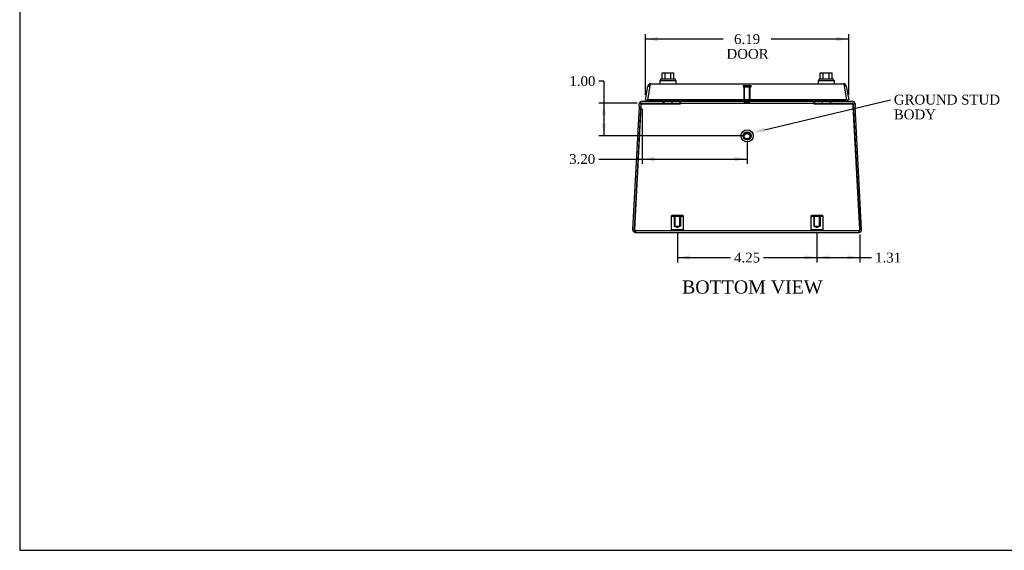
# Model space of a CAD drawing. Header units: inches. Extents: x 0.2 to 65.9, y -0.4 to 43.8.
# Tile 1 of 6: x 0.2 to 30.2, y 0.1 to 16.3. Entities that reach past the tile are written whole.
import ezdxf
from ezdxf import colors
from ezdxf.entities.mleader import LeaderData, LeaderLine
from ezdxf.enums import TextEntityAlignment as Align
from ezdxf.lldxf.tags import DXFTag
from ezdxf.math import Vec2, Vec3

# ---------------------------------------------------------------- set-up
doc = ezdxf.new("R2010")
doc.units = ezdxf.units.IN
doc.header["$MEASUREMENT"] = 0
for name, color, linetype in [('COM71389-3', 7, 'Continuous'), ('COM71390-3', 7, 'Continuous'), ('Default', 7, 'Continuous'), ('GSK88078', 7, 'Continuous'), ('SCS88040', 7, 'Continuous'), ('STD26154', 7, 'Continuous'), ('STD26202', 7, 'Continuous'), ('WAM88001', 7, 'Continuous')]:
    doc.layers.add(name, color=color, linetype=linetype)
doc.styles.add('SEACAD_Times_New_Roman', font='times.ttf')
tags = doc.linetypes.add('HIDDEN2', pattern=[0.1875, 0.125, -0.0625]).pattern_tags.tags
tags[6:7] = [DXFTag(74, 4), DXFTag(75, 0), DXFTag(340, '0'), DXFTag(46, 0.0), DXFTag(50, 0.0), DXFTag(44, 0.0), DXFTag(45, 0.0)]
tags[4:5] = [DXFTag(74, 4), DXFTag(75, 0), DXFTag(340, '0'), DXFTag(46, 0.0), DXFTag(50, 0.0), DXFTag(44, 0.0), DXFTag(45, 0.0)]
doc.dimstyles.new('HAMMOND_(_STH_-_48x32)', dxfattribs={"dimtxt": 0.3, "dimasz": 0.375, "dimexe": 0.15, "dimexo": 0.15, "dimgap": 0.075, "dimtad": 0, "dimtih": 1, "dimtoh": 1, "dimzin": 0, "dimdsep": 46, "dimtxsty": 'SEACAD_Times_New_Roman', "dimblk1": '_SE_FILLED', "dimblk2": '_SE_FILLED', "dimsah": 1, "dimcen": 0.15, "dimadec": 0, "dimazin": 0, "dimtfac": 0.8, "dimtofl": 0, "dimtmove": 0, "dimatfit": 3, "dimfxl": 1, "dimtolj": 1, "dimtzin": 0, "dimarcsym": 0})

# ---------------------------------------------------------------- blocks, each defined once
blk = doc.blocks.new('SE3')
at = {"layer": 'COM71389-3', "color": 7, "linetype": 'Continuous'}
for p, q in [((19.03, 13.614), (18.834, 9.866)), ((18.891, 9.866), (19.092, 13.694)), ((19.03, 13.614), (19.035, 13.694)), ((19.092, 13.691), (19.035, 13.694)), ((19.092, 13.694), (20.294, 13.694)), ((19.121, 13.775), (20.274, 13.775)), ((19.121, 13.718), (20.274, 13.718)), ((20.274, 13.775), (20.274, 13.718)), ((20.294, 13.694), (20.294, 13.775)), ((20.294, 13.775), (24.35, 13.775)), ((24.35, 13.775), (24.35, 13.694)), ((24.35, 13.694), (25.552, 13.694)), ((24.37, 13.775), (24.37, 13.718)), ((24.37, 13.775), (25.523, 13.775)), ((24.37, 13.718), (25.523, 13.718)), ((25.552, 13.691), (25.609, 13.694)), ((25.552, 13.694), (25.753, 9.866)), ((25.609, 13.694), (25.613, 13.614)), ((25.81, 9.866), (25.613, 13.614)), ((18.834, 9.866), (18.891, 9.863)), ((18.891, 9.866), (18.891, 9.863)), ((18.891, 9.865), (18.891, 9.863)), ((18.92, 9.775), (25.724, 9.775)), ((25.81, 9.866), (25.753, 9.863)), ((25.753, 9.866), (25.753, 9.863)), ((25.753, 9.863), (25.753, 9.865))]:
    blk.add_line(p, q, dxfattribs=at)
at = {"layer": 'COM71389-3', "color": 7, "linetype": 'HIDDEN2'}
for p, q in [((18.891, 9.863), (19.092, 13.691)), ((19.087, 13.611), (18.891, 9.865)), ((19.092, 13.691), (19.087, 13.611)), ((19.092, 13.694), (19.092, 13.691)), ((19.092, 13.691), (19.092, 13.691)), ((19.092, 13.691), (20.294, 13.691)), ((19.774, 13.718), (19.774, 13.775)), ((19.786, 13.775), (19.786, 13.718)), ((20.039, 13.718), (20.039, 13.775)), ((20.294, 13.718), (24.35, 13.718)), ((20.294, 13.691), (20.294, 13.694)), ((24.35, 13.691), (24.35, 13.694)), ((24.35, 13.691), (25.552, 13.691)), ((24.605, 13.775), (24.605, 13.718)), ((24.858, 13.718), (24.858, 13.775)), ((24.87, 13.718), (24.87, 13.775)), ((25.552, 13.694), (25.552, 13.691)), ((25.552, 13.691), (25.552, 13.691)), ((25.556, 13.611), (25.552, 13.691)), ((25.552, 13.691), (25.753, 9.863)), ((25.753, 9.865), (25.556, 13.611)), ((18.92, 9.832), (18.92, 9.775)), ((18.92, 9.832), (25.724, 9.832)), ((25.724, 9.832), (25.724, 9.775))]:
    blk.add_line(p, q, dxfattribs=at)
at = {"layer": 'COM71389-3', "color": 7, "linetype": 'Continuous'}
for centre, radius, start, end in [((19.121, 13.689), 0.086, 90, 177), ((19.121, 13.689), 0.029, 90, 171.0714), ((25.523, 13.689), 0.086, 3, 90), ((25.523, 13.689), 0.029, 8.9286, 90), ((18.92, 9.861), 0.086, 177, 270), ((18.92, 9.861), 0.029, 177, 208.5893), ((25.724, 9.861), 0.086, 270, 3), ((25.724, 9.861), 0.029, 331.976, 3)]:
    blk.add_arc(centre, radius, start, end, dxfattribs=at)
at = {"layer": 'COM71389-3', "color": 7, "linetype": 'HIDDEN2'}
for centre, start, end in [((19.121, 13.689), 171.0714, 177), ((25.523, 13.689), 3, 8.9286), ((18.92, 9.861), 208.5893, 270), ((25.724, 9.861), 270, 331.976)]:
    blk.add_arc(centre, 0.029, start, end, dxfattribs=at)
for major_axis in [(0.187, 0), (0.095, 0)]:
    blk.add_ellipse((22.322, 12.719), major_axis=major_axis, ratio=0.99863, dxfattribs=at)
at = {"layer": 'COM71389-3', "color": 7, "linetype": 'Continuous'}
for points in [[(18.891, 9.866), (18.892, 9.86), (18.893, 9.854), (18.896, 9.843), (18.897, 9.837), (18.899, 9.826), (18.901, 9.821), (18.903, 9.811), (18.904, 9.806), (18.908, 9.794), (18.91, 9.787), (18.914, 9.78), (18.915, 9.778), (18.918, 9.776), (18.919, 9.775), (18.92, 9.775)], [(25.724, 9.775), (25.725, 9.775), (25.726, 9.776), (25.729, 9.778), (25.73, 9.78), (25.732, 9.784), (25.733, 9.787), (25.736, 9.794), (25.737, 9.798), (25.741, 9.81), (25.743, 9.82), (25.747, 9.837), (25.748, 9.842), (25.75, 9.854), (25.751, 9.86), (25.753, 9.866)]]:
    blk.add_open_spline(points, degree=3, knots=[0, 0, 0, 0, 0.125, 0.125, 0.25, 0.25, 0.375, 0.375, 0.5, 0.5, 0.75, 0.75, 0.875, 0.875, 1, 1, 1, 1], dxfattribs=at)
at = {"layer": 'COM71389-3', "color": 7, "linetype": 'HIDDEN2'}
for points in [[(18.891, 9.863), (18.893, 9.859), (18.896, 9.855), (18.901, 9.847), (18.903, 9.844), (18.91, 9.835), (18.915, 9.832), (18.92, 9.832)], [(25.724, 9.832), (25.726, 9.832), (25.729, 9.833), (25.733, 9.836), (25.736, 9.838), (25.743, 9.847), (25.748, 9.855), (25.753, 9.863)]]:
    blk.add_open_spline(points, degree=3, knots=[0, 0, 0, 0, 0.25, 0.25, 0.5, 0.5, 1, 1, 1, 1], dxfattribs=at)
at = {"layer": 'COM71390-3', "color": 7, "linetype": 'Continuous'}
for p, q in [((19.229, 13.817), (19.303, 14.236)), ((19.359, 14.236), (19.285, 13.817)), ((19.303, 14.236), (19.357, 14.226)), ((19.359, 14.236), (19.359, 14.302)), ((19.359, 14.302), (19.359, 14.235)), ((19.388, 14.307), (25.256, 14.307)), ((25.285, 14.236), (25.285, 14.302)), ((25.285, 14.302), (25.285, 14.235)), ((25.359, 13.817), (25.285, 14.236)), ((25.341, 14.236), (25.286, 14.226)), ((25.341, 14.236), (25.415, 13.817)), ((19.229, 13.817), (19.285, 13.807)), ((19.285, 13.817), (19.285, 13.807)), ((25.359, 13.817), (19.285, 13.817)), ((19.285, 13.807), (19.285, 13.808)), ((25.359, 13.817), (25.359, 13.807)), ((25.415, 13.817), (25.359, 13.807)), ((25.359, 13.808), (25.359, 13.807))]:
    blk.add_line(p, q, dxfattribs=at)
for centre, start, end in [((19.388, 14.221), 109.3955, 170), ((19.388, 14.221), 90, 109.3955), ((25.256, 14.221), 70.6045, 90), ((25.256, 14.221), 10, 70.6045)]:
    blk.add_arc(centre, 0.086, start, end, dxfattribs=at)
for centre, start_param, end_param in [((19.388, 14.221), 3.141593, 3.480107), ((25.256, 14.221), 2.803078, 3.141593)]:
    blk.add_ellipse(centre, major_axis=(0, -0.086), ratio=0.996101, start_param=start_param, end_param=end_param, dxfattribs=at)
at = {"layer": 'GSK88078', "color": 7, "linetype": 'Continuous'}
for p, q in [((19.268, 13.807), (19.259, 13.775)), ((25.376, 13.807), (19.268, 13.807)), ((25.384, 13.775), (25.376, 13.807)), ((19.244, 13.718), (19.237, 13.694)), ((25.406, 13.694), (25.4, 13.718))]:
    blk.add_line(p, q, dxfattribs=at)
at = {"layer": 'SCS88040', "color": 7, "linetype": 'Continuous'}
for p, q in [((20.137, 14.44), (19.687, 14.44)), ((19.687, 14.44), (19.687, 14.4)), ((19.732, 14.44), (19.732, 14.634)), ((19.732, 14.634), (19.822, 14.634)), ((19.822, 14.44), (19.822, 14.634)), ((19.822, 14.634), (20.002, 14.634)), ((20.002, 14.44), (20.002, 14.634)), ((20.002, 14.634), (20.092, 14.634)), ((20.092, 14.44), (20.092, 14.634)), ((20.137, 14.4), (20.137, 14.44)), ((24.956, 14.44), (24.506, 14.44)), ((24.506, 14.44), (24.506, 14.4)), ((24.551, 14.44), (24.551, 14.634)), ((24.551, 14.634), (24.641, 14.634)), ((24.641, 14.44), (24.641, 14.634)), ((24.641, 14.634), (24.821, 14.634)), ((24.821, 14.44), (24.821, 14.634)), ((24.821, 14.634), (24.911, 14.634)), ((24.911, 14.44), (24.911, 14.634)), ((24.956, 14.4), (24.956, 14.44))]:
    blk.add_line(p, q, dxfattribs=at)
at = {"layer": 'STD26154', "color": 7, "linetype": 'HIDDEN2'}
for p, q in [((20.029, 10.292), (20.009, 10.272)), ((20.009, 10.272), (20.384, 10.272)), ((20.009, 10.272), (20.009, 9.852)), ((20.364, 10.292), (20.029, 10.292)), ((20.102, 10.292), (20.102, 9.972)), ((20.119, 10.292), (20.119, 9.972)), ((20.275, 9.972), (20.275, 10.292)), ((20.292, 10.292), (20.292, 9.972)), ((20.384, 10.272), (20.364, 10.292)), ((20.384, 9.852), (20.384, 10.272)), ((24.279, 10.292), (24.259, 10.272)), ((24.259, 10.272), (24.634, 10.272)), ((24.259, 10.272), (24.259, 9.852)), ((24.614, 10.292), (24.279, 10.292)), ((24.352, 10.292), (24.352, 9.972)), ((24.369, 10.292), (24.369, 9.972)), ((24.525, 9.972), (24.525, 10.292)), ((24.542, 10.292), (24.542, 9.972)), ((24.634, 10.272), (24.614, 10.292)), ((24.634, 9.852), (24.634, 10.272)), ((20.102, 9.972), (20.119, 9.972)), ((20.119, 9.972), (20.275, 9.972)), ((20.119, 9.972), (20.197, 9.925)), ((20.197, 9.925), (20.275, 9.972)), ((20.292, 9.972), (20.275, 9.972)), ((24.352, 9.972), (24.369, 9.972)), ((24.369, 9.972), (24.525, 9.972)), ((24.369, 9.972), (24.447, 9.925)), ((24.447, 9.925), (24.525, 9.972)), ((24.542, 9.972), (24.525, 9.972)), ((20.384, 9.852), (20.009, 9.852)), ((20.009, 9.852), (20.029, 9.832)), ((20.364, 9.832), (20.384, 9.852)), ((24.634, 9.852), (24.259, 9.852)), ((24.259, 9.852), (24.279, 9.832)), ((24.614, 9.832), (24.634, 9.852))]:
    blk.add_line(p, q, dxfattribs=at)
at = {"layer": 'STD26202', "color": 7, "linetype": 'HIDDEN2'}
for p, q in [((22.197, 14.25), (22.447, 14.25)), ((22.197, 14.25), (22.197, 14.215)), ((22.197, 14.215), (22.447, 14.215)), ((22.227, 14.215), (22.227, 13.75)), ((22.246, 13.75), (22.246, 14.215)), ((22.398, 13.75), (22.398, 14.215)), ((22.417, 13.75), (22.417, 14.215)), ((22.447, 14.215), (22.447, 14.25)), ((22.227, 13.75), (22.417, 13.75)), ((22.197, 12.719), (22.197, 12.718)), ((22.227, 12.718), (22.227, 12.693)), ((22.417, 12.693), (22.417, 12.718)), ((22.447, 12.718), (22.447, 12.719))]:
    blk.add_line(p, q, dxfattribs=at)
for centre, major_axis in [((22.322, 12.719), (-0.125, 0)), ((22.322, 12.718), (-0.125, 0)), ((22.322, 12.718), (0.095, 0)), ((22.322, 12.693), (-0.095, 0))]:
    blk.add_ellipse(centre, major_axis=major_axis, ratio=0.99863, dxfattribs=at)
at = {"layer": 'WAM88001', "color": 7, "linetype": 'Continuous'}
for p, q in [((19.662, 14.4), (20.162, 14.4)), ((19.662, 14.4), (19.662, 14.307)), ((20.162, 14.307), (20.162, 14.4)), ((24.481, 14.4), (24.981, 14.4)), ((24.481, 14.4), (24.481, 14.307)), ((24.981, 14.307), (24.981, 14.4))]:
    blk.add_line(p, q, dxfattribs=at)
blk = doc.blocks.new('DMBLK60')
at = {"layer": 'Default', "linetype": 'Continuous', "transparency": 16777216}
for points in [[(19.604, 15.728), (19.229, 15.665), (19.604, 15.603)], [(25.04, 15.728), (25.04, 15.603), (25.415, 15.665)]]:
    blk.add_hatch(color=7, dxfattribs=at).paths.add_polyline_path(points)
at = {"layer": 'Default', "color": 7, "linetype": 'Continuous', "transparency": 16777216}
for p, q in [((19.229, 13.967), (19.229, 15.815)), ((21.588, 15.665), (19.229, 15.665)), ((25.415, 15.665), (23.056, 15.665)), ((25.415, 13.967), (25.415, 15.815))]:
    blk.add_line(p, q, dxfattribs=at)
at = {"layer": 'Default', "color": 7, "linetype": 'Continuous', "transparency": 16777216, "style": 'SEACAD_Times_New_Roman'}
for s, p in [('6.19', (21.924, 15.815)), ('DOOR', (21.693, 15.365))]:
    blk.add_text(s, height=0.3, dxfattribs=at).set_placement(p, align=Align.TOP_LEFT)
blk = doc.blocks.new('_SE_FILLED')
at = {"color": 0}
blk.add_line((0, 0), (-1, 0), dxfattribs=at)
blk.add_solid([(0, 0), (-1, -0.1665), (-1, 0.1665), (0, 0)], dxfattribs=at)
blk = doc.blocks.new('DMBLK61')
at = {"layer": 'Default', "linetype": 'Continuous', "transparency": 16777216}
for points in [[(17.897, 13.343), (18.022, 13.343), (17.96, 13.718)], [(17.897, 13.094), (17.96, 12.719), (18.022, 13.094)]]:
    blk.add_hatch(color=7, dxfattribs=at).paths.add_polyline_path(points)
at = {"layer": 'Default', "color": 7, "linetype": 'Continuous', "transparency": 16777216}
for p, q in [((17.96, 14.388), (17.81, 14.388)), ((17.96, 14.388), (17.96, 12.719)), ((18.971, 13.718), (17.81, 13.718)), ((22.172, 12.719), (17.81, 12.719))]:
    blk.add_line(p, q, dxfattribs=at)
at = {"layer": 'Default', "color": 7, "linetype": 'Continuous', "transparency": 16777216, "style": 'SEACAD_Times_New_Roman'}
blk.add_text('1.00', height=0.3, dxfattribs=at).set_placement((16.909, 14.538), align=Align.TOP_LEFT)
blk = doc.blocks.new('DMBLK62')
at = {"layer": 'Default', "linetype": 'Continuous', "transparency": 16777216}
for points in [[(19.496, 11.951), (19.496, 12.076), (19.121, 12.013)], [(21.947, 11.951), (22.322, 12.013), (21.947, 12.076)]]:
    blk.add_hatch(color=7, dxfattribs=at).paths.add_polyline_path(points)
at = {"layer": 'Default', "color": 7, "linetype": 'Continuous', "transparency": 16777216}
for p, q in [((19.121, 13.539), (19.121, 11.863)), ((22.322, 12.569), (22.322, 11.863)), ((17.803, 12.013), (22.322, 12.013))]:
    blk.add_line(p, q, dxfattribs=at)
at = {"layer": 'Default', "color": 7, "linetype": 'Continuous', "transparency": 16777216, "style": 'SEACAD_Times_New_Roman'}
blk.add_text('3.20', height=0.3, dxfattribs=at).set_placement((16.902, 12.163), align=Align.TOP_LEFT)
blk = doc.blocks.new('DMBLK63')
at = {"layer": 'Default', "linetype": 'Continuous', "transparency": 16777216}
for points in [[(20.572, 8.951), (20.572, 9.076), (20.197, 9.013)], [(24.072, 8.951), (24.447, 9.013), (24.072, 9.076)]]:
    blk.add_hatch(color=7, dxfattribs=at).paths.add_polyline_path(points)
at = {"layer": 'Default', "color": 7, "linetype": 'Continuous', "transparency": 16777216}
for p, q in [((20.197, 9.775), (20.197, 8.863)), ((24.447, 9.775), (24.447, 8.863)), ((20.197, 9.013), (21.819, 9.013)), ((22.825, 9.013), (24.447, 9.013))]:
    blk.add_line(p, q, dxfattribs=at)
at = {"layer": 'Default', "color": 7, "linetype": 'Continuous', "transparency": 16777216, "style": 'SEACAD_Times_New_Roman'}
blk.add_text('4.25', height=0.3, dxfattribs=at).set_placement((21.924, 9.163), align=Align.TOP_LEFT)
blk = doc.blocks.new('DMBLK64')
at = {"layer": 'Default', "linetype": 'Continuous', "transparency": 16777216}
for points in [[(24.822, 8.951), (24.822, 9.076), (24.447, 9.013)], [(25.378, 8.951), (25.753, 9.013), (25.378, 9.076)]]:
    blk.add_hatch(color=7, dxfattribs=at).paths.add_polyline_path(points)
at = {"layer": 'Default', "color": 7, "linetype": 'Continuous', "transparency": 16777216}
for p, q in [((24.447, 9.775), (24.447, 8.863)), ((25.753, 9.713), (25.753, 8.863)), ((24.447, 9.013), (26.115, 9.013))]:
    blk.add_line(p, q, dxfattribs=at)
at = {"layer": 'Default', "color": 7, "linetype": 'Continuous', "transparency": 16777216, "style": 'SEACAD_Times_New_Roman'}
blk.add_text('1.31', height=0.3, dxfattribs=at).set_placement((26.22, 9.163), align=Align.TOP_LEFT)
blk = doc.blocks.new('BORDER')
at = {"layer": 'Default', "color": 7, "linetype": 'Continuous'}
for p, q in [((-41.86, 27.86), (-41.86, 0)), ((-41.86, 0), (0, 0))]:
    blk.add_line(p, q, dxfattribs=at)

msp = doc.modelspace()

# ---------------------------------------------------------------- block references
at = {"layer": 'Default', "color": 7, "xscale": 1.57, "yscale": 1.57, "zscale": 1.57}
msp.add_blockref('BORDER', (65.889, 0.099), dxfattribs=at)
at = {"layer": 'Default'}
msp.add_blockref('SE3', (0, 0), dxfattribs=at)

# ---------------------------------------------------------------- texts
at = {"layer": 'Default', "color": 7, "linetype": 'Continuous', "style": 'SEACAD_Times_New_Roman'}
msp.add_text('BOTTOM VIEW', height=0.4, dxfattribs=at).set_placement((20.341, 8.316), align=Align.TOP_LEFT)

# ---------------------------------------------------------------- dimensions: what is measured, and where the dimension line sits
at = {"layer": 'Default', "color": 7, "linetype": 'Continuous'}
for base, p1, p2, text, picture, middle in [((19.229, 15.665), (25.415, 13.817), (19.229, 13.817), '\\A1;<>\\PDOOR', 'DMBLK60', (22.322, 15.665)), ((22.322, 12.013), (19.121, 13.689), (22.322, 12.719), '\\A1;<>', 'DMBLK62', (17.803, 12.013)), ((25.753, 9.013), (24.447, 9.925), (25.753, 9.863), '\\A1;<>', 'DMBLK64', (26.115, 9.013))]:
    dim = msp.add_linear_dim(base=base, p1=p1, p2=p2, text=text, dimstyle='HAMMOND_(_STH_-_48x32)', dxfattribs=at)
    dim.commit()
    dim.dimension.update_dxf_attribs({"geometry": picture, "text_midpoint": middle, "dimtype": 160})
dim = msp.add_linear_dim(base=(17.96, 12.719), p1=(19.121, 13.718), p2=(22.322, 12.719), angle=90, text='\\A1;<>', dimstyle='HAMMOND_(_STH_-_48x32)', override={"dimtmove": 1}, dxfattribs=at)
dim.commit()
dim.dimension.update_dxf_attribs({"geometry": 'DMBLK61', "text_midpoint": (17.81, 14.388), "dimtype": 160})
dim = msp.add_linear_dim(base=(20.197, 9.013), p1=(20.197, 9.925), p2=(24.447, 9.925), angle=0, text='\\A1;<>', dimstyle='HAMMOND_(_STH_-_48x32)', dxfattribs=at)
dim.commit()
dim.dimension.update_dxf_attribs({"geometry": 'DMBLK63', "text_midpoint": (22.322, 9.013), "dimtype": 161})

# ---------------------------------------------------------------- leaders
ml = msp.add_multileader_mtext('Standard', dxfattribs=at)
ml.set_content('{\\pxsm0.9;\\fTimes New Roman|b0||i0||c0|p34;\\W1.;GROUND STUD\\PBODY\\P}', color=7)
ml.set_leader_properties()
ml.build(insert=Vec2(0, 0))
ml.multileader.update_dxf_attribs({"dogleg_length": 0, "arrow_head_size": 0.375})
ctx = ml.context
ctx.base_point, ctx.char_height, ctx.arrow_head_size, ctx.landing_gap_size = Vec3(26.7, 13.758), 0.3, 0.375, 0.105
notes = []
notes.append((ctx, [(0, (1, 1, 0), (26.685, 13.818), (1, 0), 0, [(0, [(22.482, 12.817)], 0, [])])]))
ctx.mtext.insert = Vec3(26.79, 13.971)
for ctx, leaders in notes:
    for number, flags, end, landing, length, lines in leaders:
        leader = LeaderData()
        leader.index, (leader.has_last_leader_line, leader.has_dogleg_vector, leader.attachment_direction) = number, flags
        leader.last_leader_point, leader.dogleg_vector, leader.dogleg_length = Vec3(end), Vec3(landing), length
        for number, points, colour, breaks in lines:
            line = LeaderLine()
            line.index, line.vertices, line.color, line.breaks = number, Vec3.list(points), colors.encode_raw_color(colour), breaks
            leader.lines.append(line)
        ctx.leaders.append(leader)

doc.saveas('drawing.dxf')
